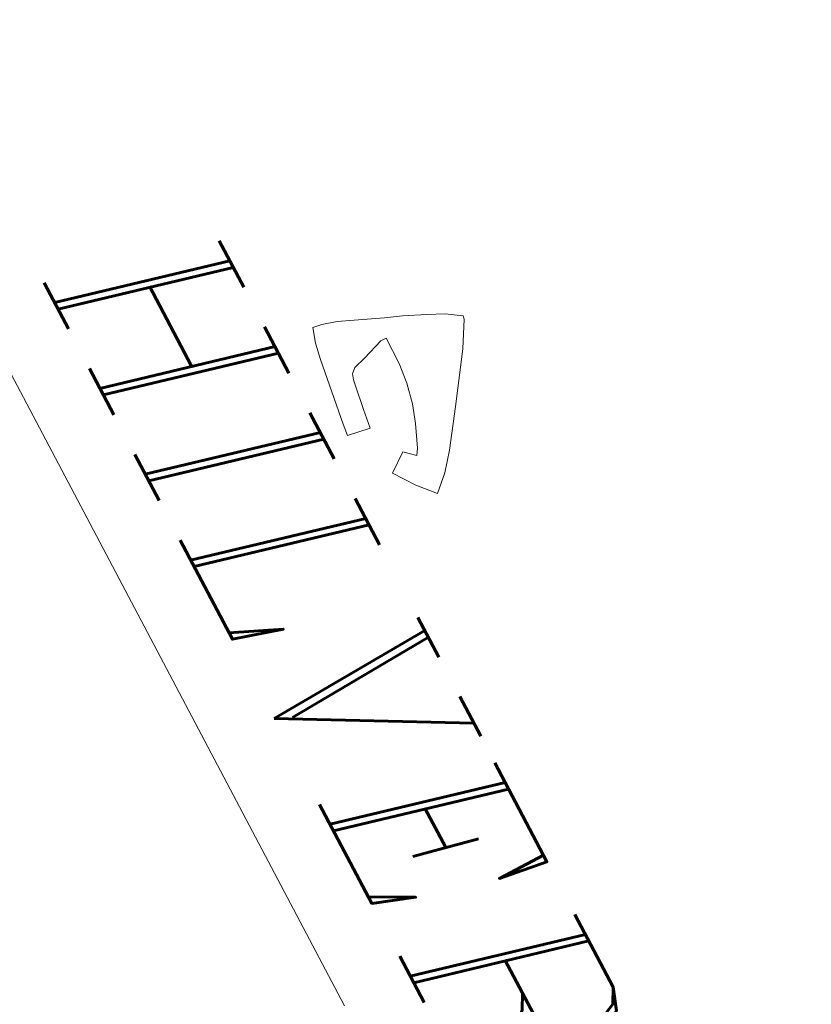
# Model space of a CAD drawing. Header units: metres. Extents: x 148691 to 149199, y 486355 to 486958.
# Tile 23 of 93: x 149116.16 to 149121.61, y 486477.73 to 486484.51. Entities that reach past the tile are written whole.
import ezdxf

# ---------------------------------------------------------------- set-up
doc = ezdxf.new("R2010")
doc.units = ezdxf.units.M
doc.header["$MEASUREMENT"] = 0
for name, color, linetype, lineweight in [('WVB-alg-onderhoek', 7, 'Continuous', 30), ('WVB-pen-brm-dik 018', 6, 'Continuous', 13), ('WVB-raster-60%', 253, 'Continuous', 30), ('WVB-tekst-dik 035', 1, 'Continuous', 40)]:
    doc.layers.add(name, color=color, linetype=linetype, lineweight=lineweight)
doc.styles.add('1 200   cursief   0.18', font='ITALICS.shx', dxfattribs={"height": 0.36})

# ---------------------------------------------------------------- blocks, each defined once
blk = doc.blocks.new('INZET')
at = {"layer": 'WVB-pen-brm-dik 018'}
for p, q in [((-0.044922, -0.141532), (-0.044781, -0.141329)), ((-0.044781, -0.141329), (-0.044922, -0.141532)), ((-0.044781, -0.141329), (-0.044736, -0.141337)), ((-0.044736, -0.141337), (-0.044781, -0.141329)), ((-0.044736, -0.141337), (-0.044383, -0.141542)), ((-0.044383, -0.141542), (-0.044736, -0.141337)), ((-0.045033, -0.141762), (-0.044922, -0.141532)), ((-0.044922, -0.141532), (-0.045033, -0.141762)), ((-0.044383, -0.141542), (-0.043724, -0.142002)), ((-0.043724, -0.142002), (-0.044383, -0.141542)), ((-0.045172, -0.142067), (-0.045033, -0.141762)), ((-0.045033, -0.141762), (-0.045172, -0.142067)), ((-0.045265, -0.142298), (-0.045172, -0.142067)), ((-0.045172, -0.142067), (-0.045265, -0.142298)), ((-0.043724, -0.142002), (-0.043233, -0.142357)), ((-0.043233, -0.142357), (-0.043724, -0.142002)), ((-0.045432, -0.142683), (-0.045265, -0.142298)), ((-0.045265, -0.142298), (-0.045432, -0.142683)), ((-0.044611, -0.142414), (-0.045004, -0.142406)), ((-0.045004, -0.142406), (-0.045004, -0.14249)), ((-0.045004, -0.14249), (-0.045004, -0.142406)), ((-0.045004, -0.142406), (-0.044611, -0.142414)), ((-0.043233, -0.142357), (-0.042985, -0.142561)), ((-0.042985, -0.142561), (-0.043233, -0.142357)), ((-0.045004, -0.14249), (-0.044899, -0.142803)), ((-0.044899, -0.142803), (-0.045004, -0.14249)), ((-0.044324, -0.142446), (-0.044611, -0.142414)), ((-0.044611, -0.142414), (-0.044324, -0.142446)), ((-0.044037, -0.14251), (-0.044324, -0.142446)), ((-0.044324, -0.142446), (-0.044037, -0.14251)), ((-0.043777, -0.142598), (-0.044037, -0.14251)), ((-0.044037, -0.14251), (-0.043777, -0.142598)), ((-0.043463, -0.142732), (-0.043777, -0.142598)), ((-0.043777, -0.142598), (-0.043463, -0.142732)), ((-0.042985, -0.142561), (-0.042784, -0.142783)), ((-0.042784, -0.142783), (-0.042985, -0.142561)), ((-0.045522, -0.142899), (-0.045432, -0.142683)), ((-0.045432, -0.142683), (-0.045522, -0.142899)), ((-0.044899, -0.142803), (-0.044847, -0.142977)), ((-0.044847, -0.142977), (-0.044899, -0.142803)), ((-0.043513, -0.142935), (-0.043377, -0.142791)), ((-0.043377, -0.142791), (-0.043513, -0.142935)), ((-0.043377, -0.142791), (-0.043463, -0.142732)), ((-0.043463, -0.142732), (-0.043377, -0.142791)), ((-0.042784, -0.142783), (-0.043024, -0.142993)), ((-0.043024, -0.142993), (-0.042784, -0.142783)), ((-0.045582, -0.143104), (-0.045522, -0.142899)), ((-0.045522, -0.142899), (-0.045582, -0.143104)), ((-0.043317, -0.143198), (-0.043513, -0.142935)), ((-0.043513, -0.142935), (-0.043317, -0.143198)), ((-0.044847, -0.142977), (-0.044785, -0.143048)), ((-0.044785, -0.143048), (-0.044847, -0.142977)), ((-0.044785, -0.143048), (-0.044706, -0.143076)), ((-0.044706, -0.143076), (-0.044785, -0.143048)), ((-0.044706, -0.143076), (-0.044634, -0.143088)), ((-0.044634, -0.143088), (-0.044706, -0.143076)), ((-0.043024, -0.142993), (-0.043317, -0.143198)), ((-0.043317, -0.143198), (-0.043024, -0.142993)), ((-0.045607, -0.143234), (-0.045582, -0.143104)), ((-0.045582, -0.143104), (-0.045607, -0.143234)), ((-0.044634, -0.143088), (-0.044279, -0.143142)), ((-0.044279, -0.143142), (-0.044634, -0.143088)), ((-0.044279, -0.143142), (-0.044012, -0.143182)), ((-0.044012, -0.143182), (-0.044279, -0.143142)), ((-0.044012, -0.143182), (-0.044066, -0.143507)), ((-0.044066, -0.143507), (-0.044012, -0.143182)), ((-0.045399, -0.143302), (-0.045607, -0.143234)), ((-0.045607, -0.143234), (-0.045399, -0.143302)), ((-0.045167, -0.143346), (-0.045399, -0.143302)), ((-0.045399, -0.143302), (-0.045167, -0.143346)), ((-0.044233, -0.143485), (-0.045167, -0.143346)), ((-0.045167, -0.143346), (-0.044233, -0.143485)), ((-0.044066, -0.143507), (-0.044233, -0.143485)), ((-0.044233, -0.143485), (-0.044066, -0.143507)), ((-0.050087, -0.147208), (-0.03714, -0.147208))]:
    blk.add_line(p, q, dxfattribs=at)
at = {"layer": 'WVB-tekst-dik 035', "style": '1 200   cursief   0.18'}
blk.add_text('HILVERSUM', height=0.0024, dxfattribs=at).set_placement((-0.047878, -0.146216))

msp = doc.modelspace()

# ---------------------------------------------------------------- linework, layer by layer
at = {"layer": 'WVB-alg-onderhoek', "lineweight": 40, "ltscale": 500}
msp.add_3dface([(148700.4878, 486813.0287), (148938.2606, 486361.8479), (149192.1604, 486495.6534), (148954.3876, 486946.8342)], dxfattribs=at)

# ---------------------------------------------------------------- block references
at = {"layer": 'WVB-raster-60%', "xscale": 500, "yscale": 500, "zscale": 500, "rotation": 297.8247840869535}
msp.add_blockref('INZET', (149192.1604, 486495.6534), dxfattribs=at)

doc.saveas('drawing.dxf')
